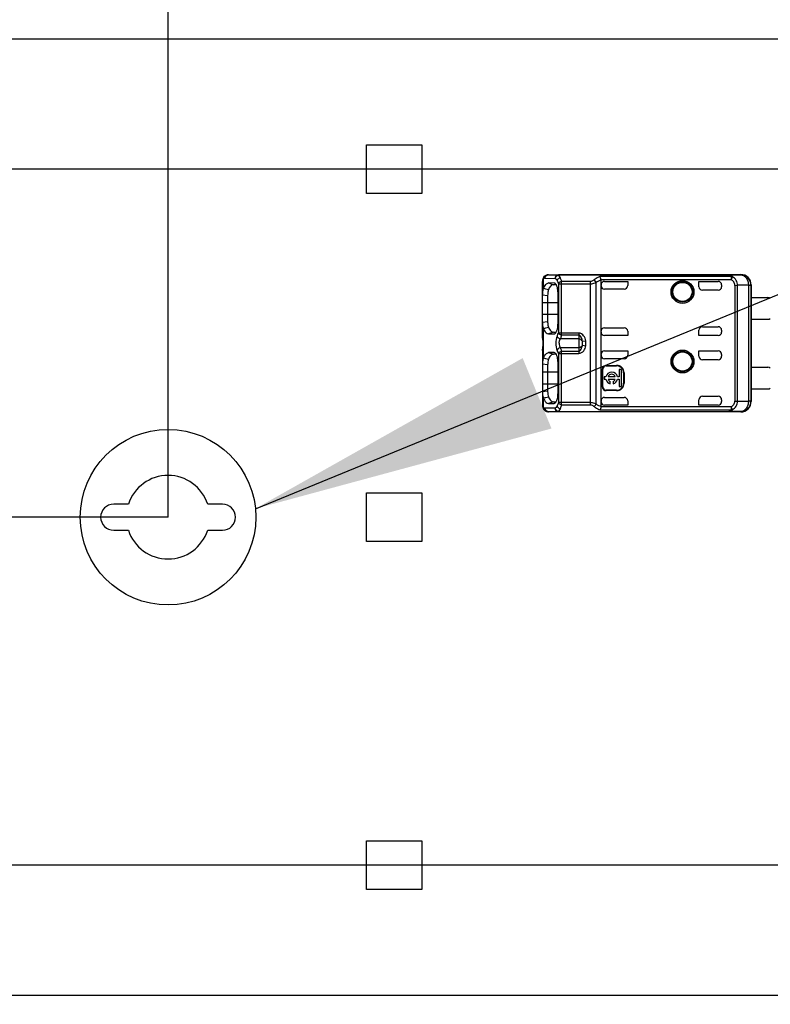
# Model space of a CAD drawing. Header units: millimetres. Extents: x 0 to 210, y 0 to 297.
# Tile 6 of 26: x 80 to 89, y 144 to 155. Entities that reach past the tile are written whole.
import ezdxf
from ezdxf.enums import TextEntityAlignment as Align

# ---------------------------------------------------------------- set-up
doc = ezdxf.new("R2010")
doc.units = ezdxf.units.MM
doc.header["$LTSCALE"] = 19.36
doc.linetypes.add('CENTER', pattern=[0.6, 0.375, -0.075, 0.075, -0.075])
doc.layers.get('0').update_dxf_attribs({"linetype": 'CONTINUOUS'})
doc.layers.add('Z_DIM_2D', color=7, linetype='CONTINUOUS')
doc.layers.add('Z_NOTICE', color=7, linetype='CONTINUOUS')
doc.styles.get("Standard").update_dxf_attribs({"font": 'txt', "width": 0.7})
doc.styles.add('TEXTSTYLE_3', font='helveticaneueltw1g-ltcn.otf')
doc.styles.add('TEXTSTYLE_4', font='gdt', dxfattribs={"width": 0.7})
doc.dimstyles.new('DIMSTYLE_1', dxfattribs={"dimtxt": 2.1, "dimasz": 3.5, "dimexe": 1.5, "dimexo": 0, "dimgap": 0.525, "dimtad": 1, "dimdec": 3, "dimlfac": 5, "dimdsep": 46, "dimtxsty": 'TEXTSTYLE_3', "dimblk": '_FILLED', "dimblk1": '_FILLED', "dimblk2": '_FILLED', "dimcen": 0.09, "dimclrt": 5, "dimadec": 3, "dimazin": 2, "dimtol": 1, "dimtp": 0.1, "dimtm": 0.1, "dimtfac": 1, "dimtdec": 3, "dimtofl": 0, "dimtmove": 0, "dimatfit": 3, "dimldrblk": '_FILLED', "dimfxl": 0, "dimtolj": 1, "dimarcsym": 0})
doc.dimstyles.new('DIMSTYLE_2', dxfattribs={"dimtxt": 2.1, "dimasz": 3.5, "dimexe": 1.5, "dimexo": 0, "dimgap": 0.525, "dimtad": 1, "dimdec": 3, "dimlfac": 5, "dimdsep": 46, "dimtxsty": 'TEXTSTYLE_3', "dimblk": '_FILLED', "dimblk1": '_FILLED', "dimblk2": '_FILLED', "dimcen": 0.09, "dimclrt": 5, "dimadec": 3, "dimazin": 2, "dimtol": 1, "dimtp": 0.4, "dimtm": 0.4, "dimtfac": 1, "dimtdec": 3, "dimtofl": 0, "dimtmove": 0, "dimatfit": 3, "dimldrblk": '_FILLED', "dimfxl": 0, "dimtolj": 1, "dimarcsym": 0})
doc.dimstyles.new('DIMSTYLE_3', dxfattribs={"dimtxt": 2.1, "dimasz": 3.5, "dimexe": 1.5, "dimexo": 0, "dimgap": 0.525, "dimtad": 1, "dimdec": 3, "dimlfac": 5, "dimdsep": 46, "dimtxsty": 'TEXTSTYLE_3', "dimblk": '_FILLED', "dimblk1": '_FILLED', "dimblk2": '_FILLED', "dimcen": 0.09, "dimclrt": 5, "dimadec": 3, "dimazin": 2, "dimtol": 1, "dimtp": 0.3, "dimtm": 0.3, "dimtfac": 1, "dimtdec": 3, "dimtofl": 0, "dimtmove": 0, "dimatfit": 3, "dimldrblk": '_FILLED', "dimfxl": 0, "dimtolj": 1, "dimarcsym": 0})
doc.dimstyles.get("Standard").update_dxf_attribs({"dimtxt": 3.5, "dimasz": 3.5, "dimexe": 1.5, "dimexo": 0, "dimtad": 1, "dimdec": 3, "dimdsep": 46, "dimtxsty": 'Standard', "dimblk": '_FILLED', "dimblk1": '_FILLED', "dimblk2": '_FILLED', "dimcen": 0.09, "dimclrt": 5, "dimadec": 3, "dimazin": 2, "dimtol": 1, "dimtp": 0.001, "dimtm": 0.001, "dimtfac": 1, "dimtdec": 3, "dimtofl": 0, "dimtmove": 0, "dimatfit": 3, "dimldrblk": '_FILLED', "dimfxl": 0, "dimtolj": 1, "dimarcsym": 0})

# ---------------------------------------------------------------- blocks, each defined once
blk = doc.blocks.new('*D2')
at = {"layer": 'Z_DIM_2D', "color": 2, "linetype": 'Continuous', "transparency": 16777216}
for p, q in [((81.843, 149.397), (81.843, 159.032)), ((118.243, 149.397), (118.243, 159.032)), ((81.843, 157.532), (100.043, 157.532)), ((118.243, 157.532), (100.043, 157.532))]:
    blk.add_line(p, q, dxfattribs=at)
at = {"layer": 'Z_DIM_2D', "color": 5, "linetype": 'Continuous', "transparency": 16777216}
for s, height, style, p in [('182', 2.1, 'TEXTSTYLE_3', (97.951, 158.057)), ('`', 1.47, 'TEXTSTYLE_4', (100.924, 158.372)), ('0.1', 1.47, 'TEXTSTYLE_3', (103.016, 158.372))]:
    blk.add_text(s, height=height, dxfattribs=dict(at, style=style)).set_placement(p, align=Align.CENTER)
blk = doc.blocks.new('_FILLED')
at = {"color": 0, "linetype": 'ByBlock'}
blk.add_solid([(0, 0), (-1, 0.125), (-1, -0.125)], dxfattribs=at)
blk = doc.blocks.new('_NONE')
blk = doc.blocks.new('*D3')
at = {"layer": 'Z_DIM_2D', "color": 2, "linetype": 'Continuous', "transparency": 16777216}
for p, q in [((72.043, 154.897), (72.043, 162.72)), ((128.043, 154.897), (128.043, 162.72)), ((72.043, 161.22), (100.043, 161.22)), ((128.043, 161.22), (100.043, 161.22))]:
    blk.add_line(p, q, dxfattribs=at)
at = {"layer": 'Z_DIM_2D', "color": 5, "linetype": 'Continuous', "transparency": 16777216}
for s, height, style, p in [('280', 2.1, 'TEXTSTYLE_3', (97.951, 161.745)), ('`', 1.47, 'TEXTSTYLE_4', (100.924, 162.06)), ('0.4', 1.47, 'TEXTSTYLE_3', (103.016, 162.06))]:
    blk.add_text(s, height=height, dxfattribs=dict(at, style=style)).set_placement(p, align=Align.CENTER)
blk = doc.blocks.new('*D4')
at = {"layer": 'Z_DIM_2D', "color": 2, "linetype": 'Continuous', "transparency": 16777216}
for p, q in [((97.043, 145.397), (69.008, 145.397)), ((70.508, 145.397), (70.508, 144.647)), ((70.508, 143.897), (70.508, 144.647)), ((70.508, 144.647), (70.508, 135.056)), ((72.043, 143.897), (69.008, 143.897))]:
    blk.add_line(p, q, dxfattribs=at)
at = {"layer": 'Z_DIM_2D', "color": 5, "linetype": 'Continuous', "transparency": 16777216}
for s, height, style, p in [('0.3', 1.47, 'TEXTSTYLE_3', (69.668, 142.766)), ('`', 1.47, 'TEXTSTYLE_4', (69.668, 140.297)), ('7.5', 2.1, 'TEXTSTYLE_3', (69.983, 138.582))]:
    blk.add_text(s, height=height, rotation=90, dxfattribs=dict(at, style=style)).set_placement(p, align=Align.RIGHT)
blk = doc.blocks.new('*D5')
at = {"layer": 'Z_DIM_2D', "color": 2, "linetype": 'Continuous', "transparency": 16777216}
for p, q in [((81.843, 149.397), (65.217, 149.397)), ((66.717, 149.397), (66.717, 146.647)), ((66.717, 143.897), (66.717, 146.647)), ((66.717, 146.647), (66.717, 133.708)), ((72.043, 143.897), (65.217, 143.897))]:
    blk.add_line(p, q, dxfattribs=at)
at = {"layer": 'Z_DIM_2D', "color": 5, "linetype": 'Continuous', "transparency": 16777216}
for s, height, style, p in [('0.3', 1.47, 'TEXTSTYLE_3', (65.877, 142.828)), ('`', 1.47, 'TEXTSTYLE_4', (65.877, 140.36)), ('27.5', 2.1, 'TEXTSTYLE_3', (66.192, 138.645))]:
    blk.add_text(s, height=height, rotation=90, dxfattribs=dict(at, style=style)).set_placement(p, align=Align.RIGHT)
blk = doc.blocks.new('*D6')
at = {"layer": 'Z_DIM_2D', "color": 2, "linetype": 'Continuous', "transparency": 16777216}
for p, q in [((102.243, 153.397), (61.372, 153.397)), ((62.872, 153.397), (62.872, 148.647)), ((62.872, 143.897), (62.872, 148.647)), ((62.872, 148.647), (62.872, 133.791)), ((72.043, 143.897), (61.372, 143.897))]:
    blk.add_line(p, q, dxfattribs=at)
at = {"layer": 'Z_DIM_2D', "color": 5, "linetype": 'Continuous', "transparency": 16777216}
for s, height, style, p in [('0.3', 1.47, 'TEXTSTYLE_3', (62.032, 142.911)), ('`', 1.47, 'TEXTSTYLE_4', (62.032, 140.443)), ('47.5', 2.1, 'TEXTSTYLE_3', (62.347, 138.728))]:
    blk.add_text(s, height=height, rotation=90, dxfattribs=dict(at, style=style)).set_placement(p, align=Align.RIGHT)
blk = doc.blocks.new('*D8')
at = {"layer": 'Z_DIM_2D', "color": 2, "linetype": 'Continuous', "transparency": 16777216}
for p, q in [((72.043, 154.897), (72.043, 159.032)), ((81.843, 149.397), (81.843, 159.032)), ((72.043, 157.532), (76.943, 157.532)), ((81.843, 157.532), (76.943, 157.532))]:
    blk.add_line(p, q, dxfattribs=at)
at = {"layer": 'Z_DIM_2D', "color": 5, "linetype": 'Continuous', "transparency": 16777216}
for s, height, style, p in [('49', 2.1, 'TEXTSTYLE_3', (74.851, 158.057)), ('`', 1.47, 'TEXTSTYLE_4', (77.119, 158.372)), ('0.3', 1.47, 'TEXTSTYLE_3', (79.211, 158.372))]:
    blk.add_text(s, height=height, dxfattribs=dict(at, style=style)).set_placement(p, align=Align.CENTER)
blk = doc.blocks.new('*D9')
at = {"layer": 'Z_DIM_2D', "color": 2, "linetype": 'Continuous', "transparency": 16777216}
for p, q in [((97.043, 145.397), (97.043, 138.571)), ((72.043, 143.897), (72.043, 138.571)), ((72.043, 140.071), (84.543, 140.071)), ((97.043, 140.071), (84.543, 140.071))]:
    blk.add_line(p, q, dxfattribs=at)
at = {"layer": 'Z_DIM_2D', "color": 5, "linetype": 'Continuous', "transparency": 16777216}
for s, height, style, p in [('125', 2.1, 'TEXTSTYLE_3', (82.451, 140.596)), ('`', 1.47, 'TEXTSTYLE_4', (85.424, 140.911)), ('0.3', 1.47, 'TEXTSTYLE_3', (87.516, 140.911))]:
    blk.add_text(s, height=height, dxfattribs=dict(at, style=style)).set_placement(p, align=Align.CENTER)
blk = doc.blocks.new('*D10')
at = {"layer": 'Z_DIM_2D', "color": 2, "linetype": 'Continuous', "transparency": 16777216}
for p, q in [((102.243, 153.397), (102.243, 134.833)), ((72.043, 143.897), (72.043, 134.833)), ((72.043, 136.333), (87.143, 136.333)), ((102.243, 136.333), (87.143, 136.333))]:
    blk.add_line(p, q, dxfattribs=at)
at = {"layer": 'Z_DIM_2D', "color": 5, "linetype": 'Continuous', "transparency": 16777216}
for s, height, style, p in [('151', 2.1, 'TEXTSTYLE_3', (85.051, 136.858)), ('`', 1.47, 'TEXTSTYLE_4', (88.024, 137.173)), ('0.3', 1.47, 'TEXTSTYLE_3', (90.116, 137.173))]:
    blk.add_text(s, height=height, dxfattribs=dict(at, style=style)).set_placement(p, align=Align.CENTER)

msp = doc.modelspace()

# ---------------------------------------------------------------- linework, layer by layer
at = {"color": 7, "linetype": 'Continuous'}
for p, q in [((72.04287, 154.89703), (128.04287, 154.89703)), ((84.12287, 153.11703), (84.12287, 153.67703)), ((84.12287, 153.67703), (84.76287, 153.67703)), ((84.76287, 153.67703), (84.76287, 153.11703)), ((84.76287, 153.11703), (84.12287, 153.11703)), ((86.17061, 152.16658), (86.17067, 152.16663)), ((86.21634, 152.18509), (86.53786, 152.18509)), ((86.33384, 152.18205), (86.33242, 152.18228)), ((88.29031, 152.1823), (86.33265, 152.1823)), ((86.53787, 152.18703), (88.42788, 152.18703)), ((88.42788, 152.18703), (88.42496, 152.1837)), ((86.14801, 152.11222), (86.14787, 152.1059)), ((86.14787, 151.48111), (86.14787, 152.10588)), ((86.14908, 152.12377), (86.14801, 152.11222)), ((86.28244, 152.08904), (86.21673, 152.08959)), ((86.30639, 152.06931), (86.27327, 152.0696)), ((86.28699, 152.08824), (86.28249, 152.08921)), ((86.82092, 152.12826), (86.8212, 152.12459)), ((86.8212, 150.66946), (86.8212, 152.12459)), ((86.8612, 152.10813), (87.12787, 152.10813)), ((87.08785, 152.01906), (86.8612, 152.01906)), ((87.12787, 152.10813), (87.12787, 152.05907)), ((87.94787, 152.04703), (87.94787, 152.10813)), ((87.94787, 152.10813), (88.16787, 152.10813)), ((88.20787, 152.06813), (88.20787, 152.04703)), ((88.54454, 152.0637), (88.54487, 150.72702)), ((88.54487, 152.06703), (88.54737, 152.06703)), ((88.54787, 152.06703), (88.54787, 150.72702)), ((86.14791, 151.95518), (86.20768, 151.94727)), ((86.20761, 151.94727), (86.20759, 151.64681)), ((86.32688, 151.62726), (86.32688, 151.96726)), ((88.16787, 152.00703), (87.98788, 152.00703)), ((88.54744, 151.92203), (88.73787, 151.92203)), ((86.14791, 151.63882), (86.20767, 151.64681)), ((86.8612, 151.575), (87.08785, 151.575)), ((87.98788, 151.58703), (88.16787, 151.58703)), ((88.54744, 151.67203), (88.73787, 151.67203)), ((86.14787, 151.48109), (86.14797, 151.47584)), ((86.14797, 151.47584), (86.14806, 151.47376)), ((86.14806, 151.47372), (86.14835, 151.46938)), ((86.14835, 151.46938), (86.14922, 151.46013)), ((86.14922, 151.46013), (86.15167, 151.43911)), ((86.27328, 151.52444), (86.21664, 151.50448)), ((86.21664, 151.50448), (86.28238, 151.50502)), ((86.27322, 151.52445), (86.30653, 151.52475)), ((86.2824, 151.50499), (86.28818, 151.50607)), ((87.12787, 151.48593), (86.8612, 151.48593)), ((87.12787, 151.53498), (87.12787, 151.48593)), ((87.94787, 151.48593), (87.94787, 151.54703)), ((88.16787, 151.48593), (87.94787, 151.48593)), ((88.20787, 151.54703), (88.20787, 151.52593)), ((86.60787, 151.39865), (86.60787, 151.40089)), ((86.60787, 151.39131), (86.60787, 151.39865)), ((86.28244, 151.28904), (86.21673, 151.28959)), ((86.30639, 151.26931), (86.27327, 151.2696)), ((86.28699, 151.28824), (86.28249, 151.28921)), ((86.8612, 151.30813), (87.12787, 151.30813)), ((87.12787, 151.30813), (87.12787, 151.25907)), ((87.94787, 151.24703), (87.94787, 151.30813)), ((87.94787, 151.30813), (88.16787, 151.30813)), ((88.20787, 151.26813), (88.20787, 151.24703)), ((86.2077, 151.14726), (86.14791, 151.15519)), ((86.20766, 151.14726), (86.20759, 150.84682)), ((86.32688, 150.82726), (86.32688, 151.16726)), ((87.08785, 151.21906), (86.8612, 151.21906)), ((86.8812, 151.14232), (87.0012, 151.14232)), ((86.8812, 151.13703), (87.0012, 151.13703)), ((88.16787, 151.20703), (87.98788, 151.20703)), ((88.54744, 151.12203), (88.73787, 151.12203)), ((86.83591, 150.89703), (86.83591, 151.09703)), ((86.8412, 150.89703), (86.8412, 151.09703)), ((86.85737, 151.01072), (86.85737, 150.98422)), ((86.8781, 151.01072), (86.85737, 151.01072)), ((86.98555, 151.01072), (86.90293, 151.01072)), ((87.03087, 151.01072), (87.01039, 151.01072)), ((87.03087, 151.09627), (87.03087, 151.01072)), ((87.05737, 151.09627), (87.03087, 151.09627)), ((87.05737, 150.89867), (87.05737, 151.09627)), ((87.0812, 151.05703), (87.0812, 150.93703)), ((87.08649, 151.05703), (87.08649, 150.93703)), ((86.85737, 150.98422), (86.8781, 150.98422)), ((86.90294, 150.98422), (86.98555, 150.98422)), ((86.92769, 150.93208), (86.92769, 150.95738)), ((86.9608, 150.95738), (86.9608, 150.93208)), ((87.01039, 150.98422), (87.03087, 150.98422)), ((87.03087, 150.98422), (87.03087, 150.89867)), ((87.03087, 150.89867), (87.05737, 150.89867)), ((86.20767, 150.84681), (86.14787, 150.83859)), ((86.8612, 150.775), (87.08785, 150.775)), ((87.0012, 150.85703), (86.8812, 150.85703)), ((87.0012, 150.85174), (86.8812, 150.85174)), ((87.98788, 150.78703), (88.16787, 150.78703)), ((88.54744, 150.87203), (88.73787, 150.87203)), ((86.27328, 150.72444), (86.21664, 150.70448)), ((86.21664, 150.70448), (86.28238, 150.70502)), ((86.27322, 150.72445), (86.30653, 150.72475)), ((86.2824, 150.70499), (86.28818, 150.70607)), ((87.12787, 150.68593), (86.8612, 150.68593)), ((87.12787, 150.73498), (87.12787, 150.68593)), ((87.94787, 150.68593), (87.94787, 150.74703)), ((88.16787, 150.68593), (87.94787, 150.68593)), ((88.20787, 150.74703), (88.20787, 150.72593)), ((88.54487, 150.72702), (88.54787, 150.72702)), ((86.15957, 150.64069), (86.16611, 150.63199)), ((86.16611, 150.63199), (86.17065, 150.62743)), ((86.17062, 150.62745), (86.17066, 150.62742)), ((86.21585, 150.60895), (86.21731, 150.60897)), ((86.53786, 150.60896), (86.21634, 150.60896)), ((86.33241, 150.61177), (86.33384, 150.612)), ((86.33264, 150.61175), (88.29031, 150.61175)), ((88.42732, 150.60703), (86.53787, 150.60703)), ((84.12287, 149.11703), (84.12287, 149.67703)), ((84.12287, 149.67703), (84.76287, 149.67703)), ((84.76287, 149.67703), (84.76287, 149.11703)), ((81.38691, 149.54703), (81.21787, 149.54703)), ((82.46787, 149.54703), (82.29883, 149.54703)), ((81.21787, 149.24703), (81.38691, 149.24703)), ((82.29883, 149.24703), (82.46787, 149.24703)), ((84.76287, 149.11703), (84.12287, 149.11703)), ((84.12287, 145.11703), (84.12287, 145.67703)), ((84.12287, 145.67703), (84.76287, 145.67703)), ((84.76287, 145.67703), (84.76287, 145.11703)), ((84.76287, 145.11703), (84.12287, 145.11703)), ((128.04287, 143.89703), (72.04287, 143.89703))]:
    msp.add_line(p, q, dxfattribs=at)
at = {"color": 9, "linetype": 'Continuous'}
for p, q in [((86.15992, 152.02586), (86.15992, 152.13697)), ((86.17874, 152.1451), (86.29414, 152.14232)), ((86.21634, 152.18509), (86.33265, 152.1823)), ((86.29414, 152.14232), (86.29504, 152.14231)), ((86.33223, 152.18126), (86.33337, 152.18199)), ((88.29031, 152.18125), (86.33264, 152.18125)), ((88.31588, 152.1641), (86.80847, 152.1641)), ((88.29031, 152.1823), (88.42496, 152.1837)), ((88.29031, 152.1823), (88.29031, 152.18125)), ((88.33298, 152.16121), (88.31588, 152.12826)), ((88.31589, 152.14777), (88.31589, 152.12826)), ((86.21673, 152.08959), (86.2733, 152.0696)), ((86.28674, 152.08752), (86.28244, 152.08904)), ((86.3311, 152.08016), (86.3311, 151.51389)), ((86.3311, 152.08016), (86.69666, 152.08016)), ((86.36869, 151.48875), (86.36869, 152.1053)), ((86.69666, 152.1053), (86.36869, 152.1053)), ((86.69666, 152.1053), (86.69667, 150.68875)), ((86.76464, 150.6984), (86.76464, 152.09565)), ((86.82092, 152.12826), (88.31587, 152.12826)), ((88.3614, 152.06241), (88.39205, 152.06257)), ((88.3614, 152.06241), (88.3614, 150.73164)), ((88.51647, 152.0637), (88.39205, 152.06257)), ((88.39205, 150.73148), (88.39205, 152.06257)), ((88.51647, 152.0637), (88.51647, 150.73035)), ((88.51647, 152.0637), (88.54454, 152.0637)), ((86.14787, 151.86703), (86.32688, 151.86703)), ((86.32688, 151.72703), (86.14787, 151.72703)), ((86.1599, 151.22581), (86.1599, 151.56828)), ((86.14804, 151.47585), (86.14795, 151.48111)), ((86.14804, 151.47585), (86.14806, 151.47375)), ((86.56787, 151.51389), (86.3311, 151.51389)), ((86.36869, 151.48875), (86.36641, 151.48924)), ((86.56787, 151.48875), (86.36869, 151.48875)), ((86.56787, 151.51389), (86.56787, 151.28016)), ((86.1504, 151.33681), (86.15337, 151.35806)), ((86.56787, 151.44631), (86.3551, 151.44631)), ((86.3551, 151.34774), (86.56787, 151.34774)), ((86.60721, 151.37463), (86.64654, 151.36867)), ((86.60722, 151.41935), (86.64654, 151.42538)), ((86.60756, 151.41598), (86.60722, 151.41935)), ((86.60775, 151.41234), (86.60756, 151.41598)), ((86.60787, 151.40089), (86.60775, 151.41234)), ((86.14787, 151.31293), (86.14812, 151.3182)), ((86.14804, 151.31821), (86.14899, 151.32716)), ((86.14804, 151.31821), (86.14806, 151.3203)), ((86.14899, 151.32716), (86.1504, 151.33681)), ((86.21673, 151.28959), (86.2733, 151.2696)), ((86.28674, 151.28752), (86.28244, 151.28904)), ((86.3311, 151.28016), (86.3311, 150.71389)), ((86.3311, 151.28016), (86.56787, 151.28016)), ((86.36869, 150.68875), (86.36869, 151.3053)), ((86.36869, 151.3053), (86.56787, 151.3053)), ((86.8812, 151.13703), (86.8812, 151.14232)), ((87.0012, 151.14232), (87.0012, 151.13703)), ((86.14787, 151.06703), (86.32688, 151.06703)), ((86.83591, 151.09703), (86.8412, 151.09703)), ((87.0812, 151.05703), (87.08649, 151.05703)), ((86.32688, 150.92703), (86.14787, 150.92703)), ((86.8412, 150.89703), (86.83591, 150.89703)), ((87.08649, 150.93703), (87.0812, 150.93703)), ((86.8812, 150.85174), (86.8812, 150.85703)), ((87.0012, 150.85703), (87.0012, 150.85174)), ((86.15992, 150.65707), (86.15992, 150.76822)), ((86.69666, 150.71389), (86.3311, 150.71389)), ((86.36869, 150.68875), (86.69667, 150.68875)), ((88.31588, 150.66578), (86.82092, 150.66578)), ((88.31588, 150.66578), (88.31588, 150.62995)), ((88.33302, 150.63275), (88.31588, 150.66578)), ((88.3614, 150.73164), (88.39205, 150.73148)), ((88.39205, 150.73148), (88.51647, 150.73035)), ((88.54454, 150.73035), (88.51647, 150.73035)), ((86.29505, 150.65175), (86.17874, 150.64896)), ((86.33264, 150.61175), (86.21634, 150.60896)), ((86.33337, 150.61206), (86.33223, 150.61279)), ((86.33264, 150.6128), (88.29031, 150.6128)), ((86.80931, 150.62995), (88.31588, 150.62995)), ((88.29031, 150.6128), (88.29031, 150.61175)), ((88.42496, 150.61035), (88.29031, 150.61175)), ((88.42496, 150.61035), (88.42732, 150.60703))]:
    msp.add_line(p, q, dxfattribs=at)
at = {"color": 7, "linetype": 'Continuous'}
for points in [[(86.17067, 152.16662), (86.16705, 152.16308), (86.1603, 152.15453), (86.15509, 152.14497), (86.15139, 152.13468), (86.14908, 152.12377)], [(86.15114, 151.35035), (86.14985, 151.33951), (86.14876, 151.32945), (86.14806, 151.3203)], [(86.15167, 151.43911), (86.1529, 151.42716), (86.15384, 151.41443), (86.1543, 151.40114), (86.15419, 151.38771), (86.15352, 151.37459), (86.15243, 151.36206), (86.15114, 151.35035)], [(86.14806, 151.3203), (86.14795, 151.3177), (86.14788, 151.31392), (86.14787, 150.68816)], [(86.14787, 150.68815), (86.14794, 150.68358), (86.14886, 150.67191), (86.15098, 150.66088), (86.1545, 150.65042), (86.15957, 150.64069)]]:
    msp.add_lwpolyline(points, dxfattribs=at)
for centre, radius in [((87.75787, 151.98703), 0.1314), ((87.75787, 151.98703), 0.11), ((87.75787, 151.18703), 0.1314), ((87.75787, 151.18703), 0.11)]:
    msp.add_circle(centre, radius, dxfattribs=at)
at = {"color": 9, "linetype": 'Continuous'}
for centre in [(87.75787, 151.98703), (87.75787, 151.18703)]:
    msp.add_circle(centre, 0.11716, dxfattribs=at)
at = {"color": 7, "linetype": 'CENTER'}
msp.add_circle((81.84287, 149.39703), 1.00918, dxfattribs=at)
at = {"color": 9, "linetype": 'Continuous'}
for centre, radius, start, end in [((86.21646, 152.14964), 0.03545, 90.195422, 99.748763), ((86.25064, 151.48212), 0.10279, 183.500348, 184.600214), ((86.21646, 150.64441), 0.03545, 260.255954, 269.803088)]:
    msp.add_arc(centre, radius, start, end, dxfattribs=at)
at = {"color": 7, "linetype": 'Continuous'}
for centre, radius, start, end in [((88.42454, 152.0637), 0.12001, 0.003185, 89.797542), ((88.42788, 152.06703), 0.12, 359.999497, 89.999893), ((86.23275, 151.98726), 0.08243, 152.086476, 158.775448), ((82.26691, 136.92145), 15.59849, 75.333805, 75.547149), ((86.27299, 152.03697), 0.03263, 89.503767, 99.003619), ((86.8612, 152.06812), 0.04, 90.001039, 179.97335), ((88.16787, 152.04703), 0.04, 270, 360), ((88.73787, 151.87203), 0.05, 53.130102, 90), ((88.73787, 151.72203), 0.05, 270, 306.869898), ((86.23694, 151.60887), 0.08708, 201.794435, 207.784885), ((82.9324, 164.13937), 12.97944, 284.399041, 284.655453), ((88.16787, 151.54703), 0.04, 0, 90), ((82.12776, 135.54056), 16.19569, 75.377902, 75.583408), ((86.27299, 151.23697), 0.03263, 89.503763, 99.003618), ((88.16787, 151.24703), 0.04, 270, 360), ((86.8812, 151.09703), 0.04529, 90, 180), ((86.8812, 151.09703), 0.04, 90, 180), ((87.0012, 151.05703), 0.08, 359.986758, 90.010233), ((87.0012, 151.05703), 0.08529, 0, 90), ((88.73787, 151.07203), 0.05, 53.130102, 90), ((86.94424, 150.99747), 0.06746, 11.327261, 168.672739), ((86.94424, 150.99747), 0.04338, 17.784655, 162.217904), ((86.8812, 150.89703), 0.04529, 180, 270), ((86.8812, 150.89703), 0.04, 180, 270), ((86.94424, 150.99747), 0.06746, 191.327261, 255.795811), ((86.94424, 150.99747), 0.04338, 197.784655, 247.568017), ((86.94424, 150.99747), 0.06746, 284.204189, 348.672739), ((86.94424, 150.99747), 0.04338, 292.431983, 342.215345), ((87.0012, 150.93703), 0.08, 269.986678, 0.010185), ((87.0012, 150.93703), 0.08529, 270, 360), ((86.23562, 150.80815), 0.08558, 201.333615, 207.811647), ((82.98191, 163.12444), 12.75899, 284.42375, 284.684561), ((88.16787, 150.74703), 0.04, 0.001296, 90), ((88.73787, 150.92203), 0.05, 270, 306.869898), ((86.79755, 150.66944), 0.02365, 351.098688, 0.057376), ((86.86121, 150.72593), 0.04001, 180.007462, 269.991792), ((88.16787, 150.72593), 0.04001, 270.008123, 359.992166), ((88.42454, 150.73036), 0.12001, 270.202212, 359.996816), ((88.42787, 150.72702), 0.11999, 269.733409, 359.984759), ((81.84287, 149.39703), 0.48, 18.209894, 161.790106), ((81.21787, 149.39703), 0.15, 90, 270), ((82.46787, 149.39703), 0.15, 270, 90), ((81.84287, 149.39703), 0.48, 198.209894, 341.790106)]:
    msp.add_arc(centre, radius, start, end, dxfattribs=at)
for centre, major_axis, ratio, start_param, end_param in [((86.8612, 152.05906), (0, 0.04001), 0.9998477, -4.71238872, -3.14159265), ((87.08787, 152.05906), (0.02829, 0.02829), 0.99969546, 3.92683852, 5.49793944), ((87.98788, 152.04703), (0.04001, 0), 0.9998477, 3.14159186, 4.71238898), ((88.16787, 152.06813), (0, 0.04), 0.99999391, -1.57075079, 0.00000131), ((86.8612, 151.53499), (0, 0.04001), 0.9998477, 0, 1.57079633), ((87.08787, 151.53499), (0.02829, -0.02829), 0.99969546, 0.78524564, 2.35634678), ((87.98788, 151.54703), (0.04001, 0), 0.9998477, 1.57079633, 3.14159265), ((86.8612, 151.52593), (0, 0.04), 0.99999391, -4.71238898, -3.14159265), ((88.16787, 151.52593), (0, 0.04), 0.99999391, -3.14159265, -1.57079633), ((86.8612, 151.26813), (0, 0.04), 0.99999391, 0, 1.57079633), ((86.8612, 151.25906), (0, 0.04001), 0.9998477, -4.71238898, -3.14159265), ((87.08787, 151.25906), (0.02829, 0.02829), 0.99969546, 3.92683852, 5.49793944), ((87.98788, 151.24703), (0.04001, 0), 0.9998477, 3.14159186, 4.71238898), ((88.16787, 151.26813), (0, 0.04), 0.99999391, -1.57079633, 0), ((86.8612, 150.73499), (0, 0.04001), 0.9998477, 0, 1.57079633), ((87.08787, 150.73499), (0.02829, -0.02829), 0.99969546, 0.78524587, 2.35634678), ((87.98788, 150.74703), (0.04001, 0), 0.9998477, 1.57079633, 3.14159265)]:
    msp.add_ellipse(centre, major_axis=major_axis, ratio=ratio, start_param=start_param, end_param=end_param, dxfattribs=at)
at = {"color": 9, "linetype": 'Continuous'}
for points, knots in [([(86.15992, 152.13698), (86.15784, 152.13548), (86.14954, 152.12729), (86.14788, 152.11472), (86.14787, 152.10588)], [0, 0, 0, 0, 0.22515458, 1, 1, 1, 1]), ([(86.15992, 152.13698), (86.15963, 152.13976), (86.15956, 152.15049), (86.16476, 152.16125), (86.17061, 152.16658)], [0, 0, 0, 0, 0.26120669, 1, 1, 1, 1]), ([(86.17874, 152.1451), (86.17714, 152.14514), (86.17016, 152.14454), (86.16387, 152.14057), (86.15992, 152.13697)], [0, 0, 0, 0, 0.23012736, 1, 1, 1, 1]), ([(86.17874, 152.14509), (86.17877, 152.15425), (86.18485, 152.17282), (86.20178, 152.18309), (86.21046, 152.18458)], [0, 0, 0, 0, 0.50971033, 1, 1, 1, 1]), ([(86.29504, 152.14231), (86.29702, 152.14104), (86.30581, 152.13413), (86.31216, 152.12461), (86.31636, 152.11692)], [0, 0, 0, 0, 0.2116246, 1, 1, 1, 1]), ([(86.33265, 152.1823), (86.32298, 152.18227), (86.30257, 152.17311), (86.29508, 152.15242), (86.29505, 152.1423)], [0, 0, 0, 0, 0.48888506, 1, 1, 1, 1]), ([(86.33334, 152.18197), (86.32367, 152.18162), (86.30361, 152.17251), (86.29559, 152.15233), (86.29505, 152.1423)], [0, 0, 0, 0, 0.49070843, 1, 1, 1, 1]), ([(86.29505, 152.1423), (86.29577, 152.15187), (86.30408, 152.17097), (86.32273, 152.17989), (86.33204, 152.1811)], [0, 0, 0, 0, 0.5052051, 1, 1, 1, 1]), ([(86.31636, 152.11692), (86.31722, 152.12096), (86.32394, 152.13721), (86.34095, 152.14812), (86.35395, 152.15031)], [0, 0, 0, 0, 0.23873043, 1, 1, 1, 1]), ([(86.35395, 152.15031), (86.3524, 152.15375), (86.34688, 152.16498), (86.33959, 152.17585), (86.33264, 152.18125)], [0, 0, 0, 0, 0.29989212, 1, 1, 1, 1]), ([(86.36869, 152.1053), (86.36766, 152.10955), (86.3637, 152.12484), (86.35865, 152.1399), (86.35395, 152.15031)], [0, 0, 0, 0, 0.2767387, 1, 1, 1, 1]), ([(86.80847, 152.1641), (86.80264, 152.16164), (86.77914, 152.15077), (86.75713, 152.1366), (86.74198, 152.12423)], [0, 0, 0, 0, 0.24450957, 1, 1, 1, 1]), ([(88.33298, 152.16121), (88.33022, 152.16734), (88.31846, 152.1812), (88.30031, 152.18227), (88.29031, 152.1823)], [0, 0, 0, 0, 0.40197202, 1, 1, 1, 1]), ([(88.31588, 152.1641), (88.31541, 152.16823), (88.31144, 152.18057), (88.2975, 152.18083), (88.29031, 152.18125)], [0, 0, 0, 0, 0.36599178, 1, 1, 1, 1]), ([(88.31588, 152.1641), (88.31597, 152.16309), (88.31614, 152.15763), (88.31566, 152.15219), (88.31589, 152.14777)], [0, 0, 0, 0, 0.18779059, 1, 1, 1, 1]), ([(88.39205, 152.06257), (88.39179, 152.08243), (88.3803, 152.1228), (88.34995, 152.15103), (88.33298, 152.16121)], [0, 0, 0, 0, 0.50092173, 1, 1, 1, 1]), ([(86.31636, 152.11692), (86.31779, 152.11431), (86.32375, 152.10251), (86.32821, 152.08999), (86.3311, 152.08016)], [0, 0, 0, 0, 0.22472737, 1, 1, 1, 1]), ([(86.36869, 152.1053), (86.3645, 152.10456), (86.34993, 152.10036), (86.3352, 152.09047), (86.3311, 152.08016)], [0, 0, 0, 0, 0.27740821, 1, 1, 1, 1]), ([(86.74198, 152.12423), (86.739, 152.12177), (86.72586, 152.11189), (86.70931, 152.10531), (86.69666, 152.1053)], [0, 0, 0, 0, 0.23398794, 1, 1, 1, 1]), ([(86.69666, 152.08016), (86.70283, 152.08026), (86.72616, 152.08167), (86.74902, 152.08851), (86.76464, 152.09565)], [0, 0, 0, 0, 0.26415133, 1, 1, 1, 1]), ([(86.76464, 152.09565), (86.76074, 152.10419), (86.75354, 152.11454), (86.74428, 152.12256), (86.74198, 152.12423)], [0, 0, 0, 0, 0.76802409, 1, 1, 1, 1]), ([(88.3614, 152.06241), (88.36058, 152.07618), (88.35141, 152.10456), (88.32778, 152.1211), (88.31587, 152.12826)], [0, 0, 0, 0, 0.49805938, 1, 1, 1, 1]), ([(86.15349, 151.43513), (86.15304, 151.43894), (86.15128, 151.45186), (86.14891, 151.46471), (86.14818, 151.47388)], [0, 0, 0, 0, 0.29432653, 1, 1, 1, 1]), ([(86.31751, 151.47917), (86.30632, 151.4536), (86.2979, 151.39711), (86.30578, 151.34011), (86.31751, 151.31488)], [0, 0, 0, 0, 0.50080712, 1, 1, 1, 1]), ([(86.31751, 151.47917), (86.31882, 151.48167), (86.32425, 151.49287), (86.32839, 151.50466), (86.3311, 151.51389)], [0, 0, 0, 0, 0.22666132, 1, 1, 1, 1]), ([(86.3551, 151.44631), (86.3421, 151.44853), (86.32533, 151.45933), (86.31837, 151.47529), (86.31751, 151.47917)], [0, 0, 0, 0, 0.76838414, 1, 1, 1, 1]), ([(86.3311, 151.51389), (86.33225, 151.51096), (86.34047, 151.49838), (86.35533, 151.49246), (86.36641, 151.48924)], [0, 0, 0, 0, 0.21412174, 1, 1, 1, 1]), ([(86.3551, 151.44631), (86.35642, 151.44938), (86.36189, 151.46321), (86.36599, 151.47755), (86.36869, 151.48875)], [0, 0, 0, 0, 0.2249834, 1, 1, 1, 1]), ([(86.64654, 151.42538), (86.64233, 151.44595), (86.62838, 151.48665), (86.58846, 151.51259), (86.56787, 151.51389)], [0, 0, 0, 0, 0.50446181, 1, 1, 1, 1]), ([(86.60722, 151.41935), (86.6057, 151.43306), (86.59948, 151.45355), (86.58693, 151.47769), (86.57487, 151.48837), (86.56787, 151.48875)], [0, 0, 0, 0, 0.49648439, 0.7476409, 1, 1, 1, 1]), ([(86.15337, 151.35806), (86.1541, 151.36428), (86.15638, 151.38991), (86.15575, 151.41581), (86.15349, 151.43513)], [0, 0, 0, 0, 0.24364415, 1, 1, 1, 1]), ([(86.3551, 151.34774), (86.3421, 151.34552), (86.32533, 151.33472), (86.31837, 151.31876), (86.31751, 151.31488)], [0, 0, 0, 0, 0.76838405, 1, 1, 1, 1]), ([(86.3397, 151.39703), (86.33934, 151.402), (86.34058, 151.41172), (86.34395, 151.42879), (86.34961, 151.44071), (86.3551, 151.44631)], [0, 0, 0, 0, 0.28447864, 0.55227148, 1, 1, 1, 1]), ([(86.3397, 151.39703), (86.33942, 151.38738), (86.3421, 151.36996), (86.34952, 151.35325), (86.3551, 151.34774)], [0, 0, 0, 0, 0.55175382, 1, 1, 1, 1]), ([(86.36869, 151.3053), (86.36773, 151.30927), (86.36402, 151.32366), (86.35935, 151.33783), (86.3551, 151.34774)], [0, 0, 0, 0, 0.27455108, 1, 1, 1, 1]), ([(86.60722, 151.41935), (86.60551, 151.42707), (86.59413, 151.44185), (86.57678, 151.44631), (86.56787, 151.44631)], [0, 0, 0, 0, 0.47001823, 1, 1, 1, 1]), ([(86.60721, 151.37463), (86.60548, 151.36693), (86.59416, 151.35221), (86.57673, 151.34777), (86.56787, 151.34808)], [0, 0, 0, 0, 0.471095, 1, 1, 1, 1]), ([(86.56787, 151.28016), (86.58843, 151.2822), (86.62855, 151.30691), (86.64245, 151.34808), (86.64654, 151.36867)], [0, 0, 0, 0, 0.49602805, 1, 1, 1, 1]), ([(86.3311, 151.28016), (86.33014, 151.28342), (86.32641, 151.29528), (86.32171, 151.30687), (86.31751, 151.31488)], [0, 0, 0, 0, 0.27315599, 1, 1, 1, 1]), ([(86.3311, 151.28016), (86.33228, 151.28312), (86.34111, 151.29611), (86.35665, 151.30316), (86.36869, 151.3053)], [0, 0, 0, 0, 0.20660345, 1, 1, 1, 1]), ([(86.56787, 151.3053), (86.57103, 151.30538), (86.58308, 151.31024), (86.58956, 151.3218), (86.59366, 151.32995)], [0, 0, 0, 0, 0.25705057, 1, 1, 1, 1]), ([(86.14787, 150.68816), (86.14787, 150.68477), (86.14827, 150.67357), (86.15345, 150.66167), (86.15992, 150.65707)], [0, 0, 0, 0, 0.29940371, 1, 1, 1, 1]), ([(86.31637, 150.67714), (86.31481, 150.67429), (86.30914, 150.6648), (86.30166, 150.656), (86.29505, 150.65175)], [0, 0, 0, 0, 0.29220427, 1, 1, 1, 1]), ([(86.3311, 150.71389), (86.33008, 150.7104), (86.32608, 150.69781), (86.32097, 150.68554), (86.31637, 150.67714)], [0, 0, 0, 0, 0.27536651, 1, 1, 1, 1]), ([(86.31637, 150.67714), (86.31723, 150.6731), (86.32395, 150.65685), (86.34096, 150.64595), (86.35396, 150.64376)], [0, 0, 0, 0, 0.23872109, 1, 1, 1, 1]), ([(86.3311, 150.71389), (86.33228, 150.71093), (86.34111, 150.69795), (86.35665, 150.69089), (86.36869, 150.68875)], [0, 0, 0, 0, 0.20650675, 1, 1, 1, 1]), ([(86.35396, 150.64376), (86.35541, 150.64697), (86.36143, 150.66158), (86.3658, 150.67682), (86.36869, 150.68875)], [0, 0, 0, 0, 0.22282534, 1, 1, 1, 1]), ([(86.76464, 150.6984), (86.75973, 150.70074), (86.73807, 150.70947), (86.71456, 150.71359), (86.69666, 150.71389)], [0, 0, 0, 0, 0.23301204, 1, 1, 1, 1]), ([(86.69667, 150.68875), (86.7011, 150.6887), (86.71769, 150.68643), (86.73267, 150.67761), (86.74198, 150.66982)], [0, 0, 0, 0, 0.26761908, 1, 1, 1, 1]), ([(86.74198, 150.66982), (86.74433, 150.67153), (86.75357, 150.67957), (86.76076, 150.68992), (86.76464, 150.6984)], [0, 0, 0, 0, 0.23714487, 1, 1, 1, 1]), ([(86.74198, 150.66982), (86.74715, 150.66558), (86.76799, 150.64978), (86.79127, 150.63723), (86.80931, 150.62995)], [0, 0, 0, 0, 0.25571444, 1, 1, 1, 1]), ([(88.31588, 150.66578), (88.32783, 150.67287), (88.35127, 150.68958), (88.3607, 150.71787), (88.3614, 150.73164)], [0, 0, 0, 0, 0.50192105, 1, 1, 1, 1]), ([(88.33302, 150.63275), (88.34997, 150.64296), (88.38024, 150.67126), (88.39179, 150.71161), (88.39205, 150.73148)], [0, 0, 0, 0, 0.49893269, 1, 1, 1, 1]), ([(86.15992, 150.65707), (86.15963, 150.65428), (86.15956, 150.64354), (86.16477, 150.63278), (86.17062, 150.62746)], [0, 0, 0, 0, 0.26120797, 1, 1, 1, 1]), ([(86.17874, 150.64896), (86.17714, 150.64892), (86.17017, 150.64952), (86.16387, 150.65348), (86.15992, 150.65707)], [0, 0, 0, 0, 0.23018729, 1, 1, 1, 1]), ([(86.21046, 150.60947), (86.20178, 150.61096), (86.18485, 150.62123), (86.17877, 150.6398), (86.17874, 150.64896)], [0, 0, 0, 0, 0.49029414, 1, 1, 1, 1]), ([(86.33204, 150.61295), (86.32272, 150.61419), (86.30403, 150.6231), (86.29575, 150.64226), (86.29505, 150.65183)], [0, 0, 0, 0, 0.49488781, 1, 1, 1, 1]), ([(86.29505, 150.65175), (86.29508, 150.64163), (86.30257, 150.62094), (86.32298, 150.61178), (86.33265, 150.61175)], [0, 0, 0, 0, 0.51111312, 1, 1, 1, 1]), ([(86.33401, 150.61207), (86.32422, 150.61214), (86.30379, 150.62121), (86.29545, 150.64161), (86.29505, 150.65175)], [0, 0, 0, 0, 0.49126359, 1, 1, 1, 1]), ([(86.33264, 150.6128), (86.33467, 150.61438), (86.34377, 150.6232), (86.34983, 150.63461), (86.35396, 150.64376)], [0, 0, 0, 0, 0.20396343, 1, 1, 1, 1]), ([(88.29031, 150.61175), (88.30029, 150.61178), (88.31866, 150.61271), (88.3299, 150.62679), (88.33302, 150.63275)], [0, 0, 0, 0, 0.59709598, 1, 1, 1, 1]), ([(88.31588, 150.62995), (88.3153, 150.62583), (88.31159, 150.61341), (88.2975, 150.61332), (88.29031, 150.6128)], [0, 0, 0, 0, 0.36559652, 1, 1, 1, 1])]:
    msp.add_open_spline(points, degree=3, knots=knots, dxfattribs=at)
at = {"color": 7, "linetype": 'Continuous'}
for points, knots in [([(86.21579, 152.1851), (86.21151, 152.1851), (86.19499, 152.18341), (86.17966, 152.17481), (86.17061, 152.16658)], [0, 0, 0, 0, 0.25892181, 1, 1, 1, 1]), ([(86.82092, 152.12826), (86.81968, 152.13547), (86.81678, 152.14779), (86.81191, 152.15993), (86.80847, 152.1641)], [0, 0, 0, 0, 0.57517307, 1, 1, 1, 1]), ([(88.42496, 152.1837), (88.43703, 152.18361), (88.46251, 152.17646), (88.49252, 152.14869), (88.51194, 152.10932), (88.51644, 152.07914), (88.51647, 152.0637)], [0, 0, 0, 0, 0.21856155, 0.45690316, 0.72033362, 1, 1, 1, 1]), ([(86.15591, 152.0171), (86.15424, 152.01279), (86.14845, 151.99251), (86.14788, 151.97124), (86.14787, 151.95487)], [0, 0, 0, 0, 0.22037323, 1, 1, 1, 1]), ([(86.15992, 152.02586), (86.16613, 152.04277), (86.17794, 152.06993), (86.20517, 152.08942), (86.21669, 152.08947)], [0, 0, 0, 0, 0.60996184, 1, 1, 1, 1]), ([(86.26788, 152.0692), (86.25727, 152.06751), (86.23425, 152.04968), (86.22256, 152.02572), (86.2162, 152.01117)], [0, 0, 0, 0, 0.40360125, 1, 1, 1, 1]), ([(86.29978, 152.07904), (86.2988, 152.08017), (86.29516, 152.08399), (86.2906, 152.08707), (86.287, 152.08827)], [0, 0, 0, 0, 0.28258273, 1, 1, 1, 1]), ([(86.31003, 152.06262), (86.30927, 152.06425), (86.30637, 152.07002), (86.30283, 152.07552), (86.29978, 152.07904)], [0, 0, 0, 0, 0.27838083, 1, 1, 1, 1]), ([(86.32697, 151.96726), (86.32694, 151.97503), (86.32585, 152.00339), (86.32137, 152.03191), (86.31457, 152.05139)], [0, 0, 0, 0, 0.27369357, 1, 1, 1, 1]), ([(86.2162, 152.01117), (86.2147, 152.00652), (86.20948, 151.98559), (86.20783, 151.96392), (86.20761, 151.94727)], [0, 0, 0, 0, 0.22658306, 1, 1, 1, 1]), ([(86.14787, 151.63898), (86.14788, 151.63316), (86.14837, 151.61221), (86.15045, 151.59068), (86.15608, 151.57654)], [0, 0, 0, 0, 0.27675045, 1, 1, 1, 1]), ([(86.1599, 151.56828), (86.16332, 151.55893), (86.1744, 151.53355), (86.19746, 151.50451), (86.21658, 151.50467)], [0, 0, 0, 0, 0.34250353, 1, 1, 1, 1]), ([(86.20759, 151.64681), (86.20755, 151.64093), (86.20808, 151.61941), (86.21114, 151.59769), (86.21621, 151.58285)], [0, 0, 0, 0, 0.27269348, 1, 1, 1, 1]), ([(86.21621, 151.58285), (86.22005, 151.57423), (86.23169, 151.55026), (86.25484, 151.52429), (86.27322, 151.52445)], [0, 0, 0, 0, 0.33938837, 1, 1, 1, 1]), ([(86.31432, 151.54216), (86.3164, 151.54807), (86.32439, 151.57574), (86.32689, 151.60477), (86.32691, 151.62726)], [0, 0, 0, 0, 0.21802269, 1, 1, 1, 1]), ([(86.28818, 151.50601), (86.2892, 151.50637), (86.29366, 151.50839), (86.29738, 151.51178), (86.29984, 151.51465)], [0, 0, 0, 0, 0.22345638, 1, 1, 1, 1]), ([(86.29984, 151.51465), (86.30078, 151.51574), (86.30474, 151.52084), (86.30782, 151.52658), (86.3099, 151.53114)], [0, 0, 0, 0, 0.22198168, 1, 1, 1, 1]), ([(86.1599, 151.22581), (86.15834, 151.22287), (86.15228, 151.20958), (86.15, 151.19489), (86.149, 151.18369)], [0, 0, 0, 0, 0.22804857, 1, 1, 1, 1]), ([(86.1599, 151.22581), (86.16611, 151.24273), (86.17792, 151.26991), (86.20516, 151.28942), (86.21669, 151.28947)], [0, 0, 0, 0, 0.6099921, 1, 1, 1, 1]), ([(86.26788, 151.2692), (86.25727, 151.26751), (86.23425, 151.24968), (86.22256, 151.22572), (86.2162, 151.21117)], [0, 0, 0, 0, 0.40360125, 1, 1, 1, 1]), ([(86.29978, 151.27904), (86.2988, 151.28017), (86.29516, 151.28399), (86.2906, 151.28707), (86.287, 151.28827)], [0, 0, 0, 0, 0.28258388, 1, 1, 1, 1]), ([(86.31003, 151.26262), (86.30927, 151.26425), (86.30637, 151.27002), (86.30283, 151.27552), (86.29978, 151.27904)], [0, 0, 0, 0, 0.2783808, 1, 1, 1, 1]), ([(86.32697, 151.16726), (86.32694, 151.17503), (86.32585, 151.20339), (86.32137, 151.2319), (86.31457, 151.25139)], [0, 0, 0, 0, 0.27369302, 1, 1, 1, 1]), ([(86.2162, 151.21117), (86.2147, 151.20652), (86.20948, 151.18559), (86.20782, 151.16392), (86.20766, 151.14726)], [0, 0, 0, 0, 0.22659397, 1, 1, 1, 1]), ([(86.14787, 150.83919), (86.14788, 150.8334), (86.14834, 150.81254), (86.1504, 150.79114), (86.1559, 150.77701)], [0, 0, 0, 0, 0.2763268, 1, 1, 1, 1]), ([(86.20759, 150.84682), (86.20755, 150.84093), (86.20807, 150.8194), (86.21114, 150.79767), (86.21622, 150.78283)], [0, 0, 0, 0, 0.27270276, 1, 1, 1, 1]), ([(86.21622, 150.78283), (86.22006, 150.77421), (86.23169, 150.75025), (86.25485, 150.72429), (86.27322, 150.72445)], [0, 0, 0, 0, 0.3393794, 1, 1, 1, 1]), ([(86.31432, 150.74216), (86.3164, 150.74807), (86.32439, 150.77574), (86.32689, 150.80477), (86.32691, 150.82726)], [0, 0, 0, 0, 0.21802273, 1, 1, 1, 1]), ([(86.15992, 150.76822), (86.16334, 150.75888), (86.17442, 150.73352), (86.19748, 150.70451), (86.21658, 150.70467)], [0, 0, 0, 0, 0.34250441, 1, 1, 1, 1]), ([(86.28818, 150.70601), (86.2892, 150.70637), (86.29366, 150.70839), (86.29738, 150.71178), (86.29984, 150.71465)], [0, 0, 0, 0, 0.22345635, 1, 1, 1, 1]), ([(86.29984, 150.71465), (86.30078, 150.71574), (86.30474, 150.72084), (86.30782, 150.72658), (86.3099, 150.73114)], [0, 0, 0, 0, 0.22198165, 1, 1, 1, 1]), ([(86.82092, 150.66578), (86.81978, 150.65859), (86.81695, 150.64635), (86.81248, 150.63424), (86.80931, 150.62995)], [0, 0, 0, 0, 0.57695246, 1, 1, 1, 1]), ([(88.51647, 150.73035), (88.51644, 150.71491), (88.51194, 150.68474), (88.49252, 150.64536), (88.46251, 150.6176), (88.43703, 150.61044), (88.42496, 150.61035)], [0, 0, 0, 0, 0.27966646, 0.54309698, 0.78143852, 1, 1, 1, 1]), ([(86.17062, 150.62746), (86.17967, 150.61924), (86.19498, 150.61066), (86.21148, 150.60896), (86.21575, 150.60896)], [0, 0, 0, 0, 0.74111452, 1, 1, 1, 1])]:
    msp.add_open_spline(points, degree=3, knots=knots, dxfattribs=at)
at = {"color": 9, "linetype": 'Continuous'}
for points in [[(88.33298, 152.16121), (88.32761, 152.16335), (88.32166, 152.16427), (88.31588, 152.1641)], [(86.8212, 152.12459), (86.80141, 152.11707), (86.78221, 152.10747), (86.76464, 152.09565)], [(86.59366, 151.32995), (86.60074, 151.34381), (86.60546, 151.35917), (86.60721, 151.37463)], [(86.60721, 151.37463), (86.60792, 151.38015), (86.60787, 151.38575), (86.60787, 151.39131)], [(86.64654, 151.36867), (86.64836, 151.38749), (86.64831, 151.40656), (86.64654, 151.42538)], [(86.76464, 150.6984), (86.78221, 150.68658), (86.80141, 150.67699), (86.8212, 150.66946)], [(88.31588, 150.62995), (88.32166, 150.62971), (88.32763, 150.63066), (88.33302, 150.63275)]]:
    msp.add_open_spline(points, degree=3, dxfattribs=at)
at = {"color": 7, "linetype": 'Continuous'}
for points in [[(86.31457, 152.05139), (86.31324, 152.0552), (86.31174, 152.05896), (86.31003, 152.06262)], [(86.3099, 151.53114), (86.31155, 151.53474), (86.313, 151.53843), (86.31432, 151.54216)], [(86.31457, 151.25139), (86.31324, 151.2552), (86.31174, 151.25896), (86.31003, 151.26262)], [(86.149, 151.18369), (86.14816, 151.17418), (86.14788, 151.16461), (86.14787, 151.15505)], [(86.3099, 150.73114), (86.31155, 150.73474), (86.313, 150.73843), (86.31432, 150.74216)]]:
    msp.add_open_spline(points, degree=3, dxfattribs=at)

# ---------------------------------------------------------------- dimensions: what is measured, and where the dimension line sits
at = {"layer": 'Z_DIM_2D', "color": 2, "linetype": 'Continuous'}
for base, p1, p2, dimstyle, picture, middle in [((128.04287, 161.22007), (72.04287, 154.89703), (128.04287, 154.89703), 'DIMSTYLE_2', '*D3', (100.04287, 161.22007)), ((81.84287, 157.53176), (72.04287, 154.89703), (81.84287, 149.39703), 'DIMSTYLE_3', '*D8', (76.94287, 157.53176)), ((118.24287, 157.53176), (81.84287, 149.39703), (118.24287, 149.39703), 'DIMSTYLE_1', '*D2', (100.04287, 157.53176)), ((102.24287, 136.33276), (72.04287, 143.89703), (102.24287, 153.39703), 'DIMSTYLE_3', '*D10', (87.14287, 136.33276)), ((97.04287, 140.07081), (72.04287, 143.89703), (97.04287, 145.39703), 'DIMSTYLE_3', '*D9', (84.54287, 140.07081))]:
    dim = msp.add_linear_dim(base=base, p1=p1, p2=p2, dimstyle=dimstyle, override={"dimblk1": 'NONE', "dimblk2": 'NONE', "dimsah": 1}, dxfattribs=at)
    dim.commit()
    dim.dimension.update_dxf_attribs({"geometry": picture, "text_midpoint": middle, "dimtype": 160})
for base, p2, picture, middle in [((62.87234, 153.39703), (102.24287, 153.39703), '*D6', (62.87234, 138.35135)), ((66.71743, 149.39703), (81.84287, 149.39703), '*D5', (66.71743, 138.26833)), ((70.50844, 145.39703), (97.04287, 145.39703), '*D4', (70.50844, 138.91105))]:
    dim = msp.add_linear_dim(base=base, p1=(72.04287, 143.89703), p2=p2, angle=90, dimstyle='DIMSTYLE_3', override={"dimblk1": 'NONE', "dimblk2": 'NONE', "dimsah": 1}, dxfattribs=at)
    dim.commit()
    dim.dimension.update_dxf_attribs({"geometry": picture, "text_midpoint": middle, "dimtype": 160})

# ---------------------------------------------------------------- leaders
at = {"layer": 'Z_NOTICE', "color": 2, "linetype": 'Continuous'}
for points in [[(96.66224, 146.33167), (83.24838, 165.42813), (81.52286, 165.42813)], [(101.38843, 153.93404), (83.24838, 165.42813), (81.52286, 165.42813)], [(82.84728, 149.49503), (121.81992, 165.45126), (123.60941, 165.45126)]]:
    msp.add_leader(points, dimstyle='Standard', override={"dimtad": 0}, dxfattribs=at)

doc.saveas('drawing.dxf')
